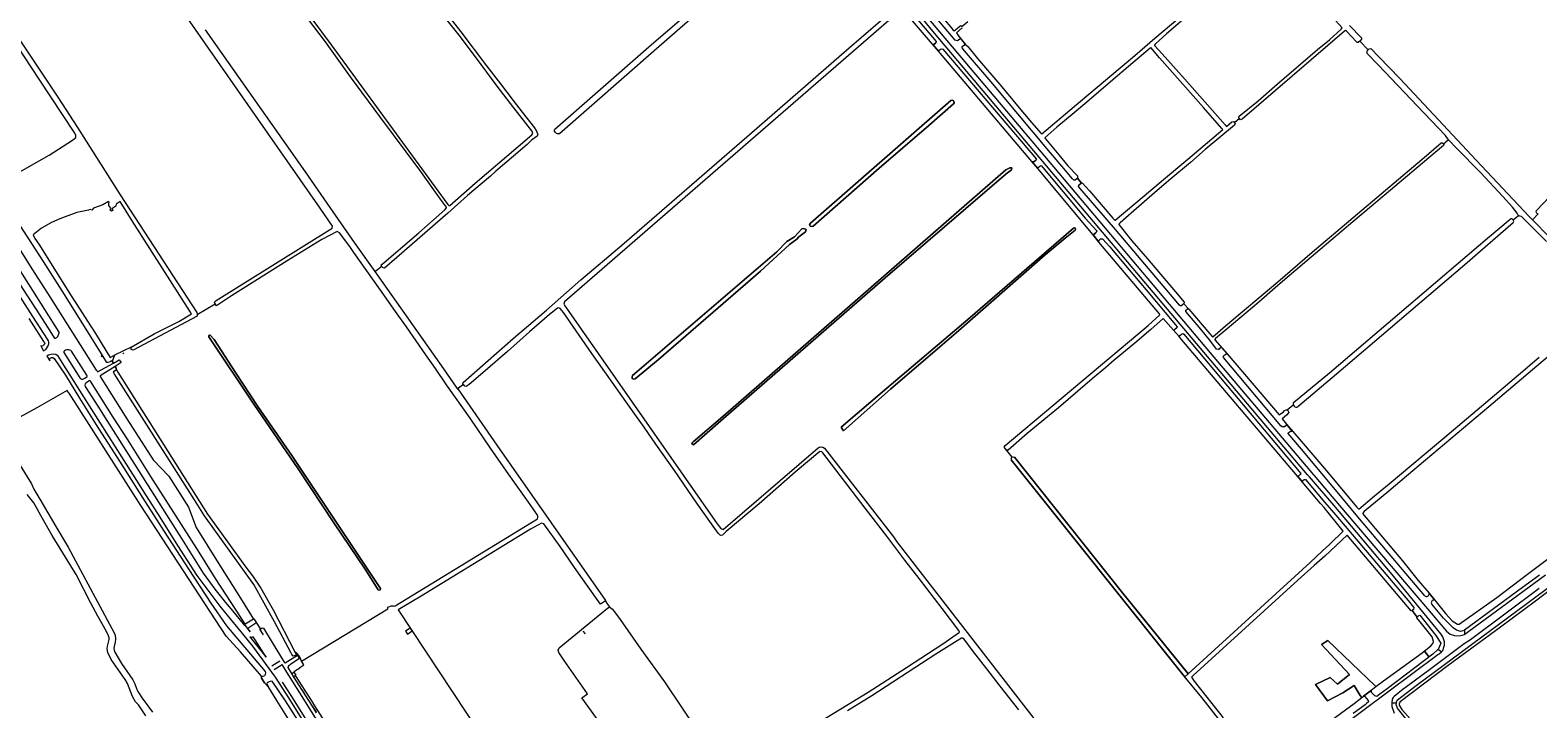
# Model space of a CAD drawing. Header units: metres. Extents: x 209813 to 223847, y 571801 to 587119.
# Tile 114 of 256: x 212145 to 213141, y 577845 to 578294. Entities that reach past the tile are written whole.
import ezdxf
from ezdxf.enums import TextEntityAlignment as Align

# ---------------------------------------------------------------- set-up
doc = ezdxf.new("R2010")
doc.units = ezdxf.units.M
for name, color, linetype, lineweight in [('B-RO-GK-BESCHOEIING-G', 8, 'GK-BESCHOEIING', 0), ('B-RO-GR-BEPLANTING_CULTUUR_BOSPLANTSOEN-GV', 8, 'Continuous', 0), ('B-RO-GR-BOUWLAND-GV', 8, 'Continuous', 0), ('B-RO-GR-GRAS-GV', 8, 'Continuous', 0), ('B-RO-KL-BRANDSTOF_LOCATIEPAAL-S', 8, 'Continuous', 0), ('B-RO-KW-KUNSTWERK_DEK-GV', 8, 'Continuous', 0), ('B-RO-KW-KUNSTWERK_STUW-G', 8, 'Continuous', 0), ('B-RO-KW-KUNSTWERK_STUW-GV', 8, 'Continuous', 0), ('B-RO-OG-WATER_GREPPEL-GV', 8, 'Continuous', 0), ('B-RO-OG-WEG-GV', 8, 'Continuous', 0), ('B-RO-VH-VERHARDING_STRAATBAKSTEEN-GV', 8, 'Continuous', 0), ('B-RO-VH-VERHARDING_TEGEL-GV', 8, 'Continuous', 0), ('B-RO-VW-MARKERING-G', 8, 'Continuous', 0)]:
    doc.layers.add(name, color=color, linetype=linetype, lineweight=lineweight)
doc.styles.add('NLCS-ISO', font='txt')
doc.linetypes.add('GK-BESCHOEIING', pattern='A,30,-5,[1,NLCS.shx,S=1,R=0,X=0,Y=0],-5', length=40)

# ---------------------------------------------------------------- blocks, each defined once
blk = doc.blocks.new('SIE-WATER_VERKLIKKER_TRANSPORTLEIDING-SO')
at = {"color": 0, "linetype": 'ByBlock', "lineweight": 18}
blk.add_circle((0, 0), 1.5, dxfattribs=at)
at = {"color": 0, "linetype": 'ByBlock', "lineweight": 18, "style": 'NLCS-ISO'}
blk.add_text('vt', height=1.5, dxfattribs=at).set_placement((0, 0), align=Align.MIDDLE_CENTER)

msp = doc.modelspace()

# ---------------------------------------------------------------- linework, layer by layer
at = {"layer": 'B-RO-GK-BESCHOEIING-G', "flags": 128}
for points in [[(212741.94, 578284.158), (212743.221, 578285.194)], [(212760.725, 578282.75), (212762.186, 578283.9)], [(213023.191, 578286.414), (213022.602, 578285.835)], [(213023.88, 578287.09), (213023.191, 578286.414)], [(212745.213, 578280.277), (212746.371, 578281.113)], [(213027.998, 578280.023), (213028.722, 578280.71)], [(213028.722, 578280.71), (213029.447, 578281.398)], [(212807.837, 578206.689), (212808.984, 578207.635)], [(212810.885, 578202.902), (212811.962, 578203.839)], [(212835.132, 578194.638), (212836.171, 578195.433)], [(212836.171, 578195.433), (212836.793, 578195.91)], [(212838.772, 578192.251), (212837.648, 578191.268)], [(212839.154, 578192.586), (212838.772, 578192.251)], [(212847.839, 578158.906), (212848.511, 578159.429)], [(212848.511, 578159.429), (212849.208, 578159.97)], [(212851.082, 578154.942), (212851.772, 578155.565)], [(212851.772, 578155.565), (212851.968, 578155.742)], [(212377.202, 578137.878), (212377.433, 578137.587)], [(212377.433, 578137.587), (212378.3, 578136.732)], [(212901.555, 578096.346), (212900.894, 578095.789)], [(212902.32, 578096.991), (212901.555, 578096.346)], [(212206.36, 578080.583), (212206.843, 578079.913)], [(212929.904, 578082.72), (212930.759, 578083.447)], [(212930.759, 578083.447), (212930.981, 578083.636), (212931.203, 578083.861)], [(212934.195, 578079.342), (212933.438, 578078.796)], [(212934.636, 578079.659), (212934.195, 578079.342)], [(212972.992, 578031.591), (212973.708, 578031.92), (212974.066, 578032.203)], [(212974.066, 578032.203), (212974.582, 578032.611)], [(212976.205, 578027.939), (212977.128, 578028.548)], [(212977.128, 578028.548), (212977.504, 578028.796)], [(212982.652, 577999.216), (212983.9, 578000.243)], [(212985.369, 577996.093), (212986.526, 577996.979)], [(213058.795, 577911.135), (213057.785, 577910.386)], [(213061.069, 577906.068), (213062.231, 577907.167)], [(213033.214, 577853.981), (213030.985, 577856.362)], [(213026.48, 577853.568), (213028.788, 577850.925)]]:
    msp.add_lwpolyline(points, dxfattribs=at)
at = {"layer": 'B-RO-GR-BEPLANTING_CULTUUR_BOSPLANTSOEN-GV', "flags": 128}
msp.add_lwpolyline([(213141.575, 577925.016), (213096.361, 577891.062), (213092.181, 577888.477), (213069.246, 577871.18), (213054.056, 577859.895), (213051.836, 577858.372), (213045.94, 577853.656), (213045.114, 577853.051), (213044.626, 577851.834), (213044.289, 577849.374), (213047.339, 577849.168), (213047.388, 577850.036), (213047.935, 577851.11), (213050.941, 577853.519), (213060.513, 577860.826), (213170.087, 577942.15)], dxfattribs=at)
msp.add_lwpolyline([(213024.441, 577852.995), (213030.924, 577857.868), (213031.558, 577858.462), (213033.875, 577860.255), (213033.421, 577860.643), (213002.068, 577890.541), (212997.967, 577888.027), (213016.488, 577868.051), (213008.418, 577861.833), (213003.523, 577866.199), (212993.866, 577861.437), (213001.935, 577850.721), (213011.99, 577856.012), (213019.398, 577860.775), (213023.367, 577854.293)], close=True, dxfattribs=at)
at = {"layer": 'B-RO-GR-BOUWLAND-GV', "flags": 128}
for points in [[(212760.648, 578295.232), (212756.874, 578291.778), (212757.931, 578290.157), (212762.808, 578284.232), (212764.346, 578282.904), (212770.693, 578274.862), (212786.868, 578256.108), (212797.118, 578243.561), (212806.49, 578232.618), (212812.826, 578225.5), (212813.214, 578225.122), (212834.468, 578243.115), (212874.723, 578276.925), (212887.782, 578288.308), (212955.253, 578345.075)], [(212797.949, 577844.849), (212785.816, 577860.476), (212776.868, 577871.828), (212767.491, 577883.966), (212761.913, 577891.398), (212760.91, 577892.068), (212760.082, 577892.121), (212757.352, 577890.486), (212743.196, 577881.568), (212701.032, 577854.1), (212684.835, 577844.176)]]:
    msp.add_lwpolyline(points, dxfattribs=at)
msp.add_lwpolyline([(213177.97, 577944.651), (213154.846, 577928.393), (213139.19, 577916.558), (213116.131, 577899.302), (213081.511, 577874.022), (213049.811, 577850.117), (213049.201, 577849.19), (213049.245, 577847.788), (213050.943, 577845.092), (213058.329, 577836.673), (213067.078, 577825.602), (213072.895, 577819.531), (213072.85, 577819.139), (213076.303, 577814.74), (213077.027, 577814.85), (213082.442, 577808.063), (213095.777, 577792.059), (213096.367, 577791.979), (213100.041, 577794.745), (213225.308, 577899.565), (213225.382, 577899.766), (213182.36, 577947.571)], close=True, dxfattribs=at)
at = {"layer": 'B-RO-GR-GRAS-GV', "flags": 128}
for points in [[(212267.288, 578112.871), (212267.028, 578114.104), (212268.086, 578115.083), (212344.652, 578162.891), (212344.842, 578164.14), (212336.727, 578176.099), (212193.496, 578381.64), (212193.283, 578381.826), (212193.116, 578381.852), (212129.161, 578339.98), (212115.152, 578330.415), (212111.665, 578327.591), (212111.934, 578326.903), (212112.451, 578325.929), (212163.476, 578249.428), (212176.558, 578229.423), (212204.626, 578184.923), (212255.244, 578107.182), (212255.561, 578105.959)], [(212836.793, 578195.91), (212839.469, 578192.674), (212839.961, 578192.811), (212844.597, 578187.598), (212860.185, 578169.395), (212861.322, 578168.259), (212861.679, 578168.208), (212880.895, 578184.163), (212893.506, 578194.988), (212909.558, 578208.352), (212932.697, 578227.965), (212932.127, 578228.737), (212919.971, 578242.486), (212890.994, 578275.415), (212885.159, 578282.101), (212884.678, 578281.848), (212870.447, 578269.682), (212860.127, 578260.93), (212849.102, 578251.419), (212841.602, 578245.044), (212834.614, 578239.01), (212823.226, 578229.544), (212815.206, 578222.536), (212815.601, 578221.929), (212824.362, 578211.282), (212830.473, 578204.084), (212836.711, 578197.338), (212836.853, 578196.731)], [(212660.243, 578164.193), (212659.802, 578165.174), (212660.504, 578166.142), (212753.217, 578247.283), (212754.476, 578247.332), (212755.204, 578246.758), (212755.269, 578245.645), (212754.936, 578244.934), (212738.596, 578230.691), (212705.756, 578202.554), (212662.281, 578164.284), (212661.191, 578163.944)], [(212789.353, 578201.357), (212792.152, 578202.735), (212793.337, 578202.77), (212793.099, 578201.453), (212789.638, 578198.833), (212709.828, 578130.043), (212601.315, 578035.719), (212583.257, 578019.81), (212581.835, 578020.637), (212582.894, 578021.828), (212602.578, 578038.58)], [(212657.722, 578161.968), (212657.212, 578160.422), (212652.866, 578157.178), (212651.543, 578155.59), (212646.714, 578152.018), (212627.568, 578134.59), (212560.017, 578076.234), (212544.749, 578063.306), (212543.658, 578063.241), (212542.766, 578063.647), (212542.633, 578064.663), (212543.043, 578065.577), (212545.909, 578068.117), (212638.24, 578147.204), (212644.928, 578154.135), (212649.823, 578157.244), (212654.718, 578162.385), (212656.021, 578162.764)], [(212263.192, 578091.148), (212263.202, 578091.608), (212263.244, 578091.905), (212263.625, 578092.138), (212264.133, 578092.201), (212266.77, 578089.309), (212280.809, 578067.463), (212295.626, 578045.158), (212317.956, 578012.747), (212376.434, 577924.937), (212376.452, 577924.523), (212376.407, 577924.269), (212376.313, 577924.028), (212376.173, 577923.81), (212375.108, 577924.059), (212366.471, 577937.652), (212345.717, 577968.294), (212322.216, 578004.068), (212292.918, 578046.659)]]:
    msp.add_lwpolyline(points, close=True, dxfattribs=at)
for points in [[(212491.605, 578228.317), (212555.555, 578284.059), (212632.196, 578350.138)], [(212632.196, 578350.138), (212633.161, 578350.618), (212634.468, 578350.717), (212635.129, 578350.188), (212635.526, 578349.46), (212635.606, 578348.443), (212558.863, 578281.364), (212494.79, 578225.254)], [(212723.688, 578330.451), (212727.999, 578324.939), (212753.173, 578295.594), (212754.582, 578293.691), (212755.377, 578293.198), (212757.491, 578295.029), (212759.411, 578296.438), (212759.963, 578296.607), (212760.45, 578296.149), (212764.256, 578299.449)], [(212943.662, 578235.242), (212943.025, 578235.907), (212943.493, 578236.835), (212956.137, 578247.002), (212968.67, 578257.944), (212995.252, 578280.958), (213003.088, 578287.281), (213010.932, 578294.253), (213011.554, 578295.187), (213009.874, 578297.251), (212988.984, 578319.667), (212982.842, 578326.047), (212982.799, 578327.461), (212984.147, 578328.549), (212985.505, 578328.782)], [(212319.106, 578317.573), (212344.038, 578283.856), (212376.114, 578239.825), (212420.966, 578178.564), (212421.602, 578177.815), (212422.327, 578177.811), (212439.137, 578192.503), (212467.349, 578216.843), (212476.392, 578224.558), (212477.083, 578225.51), (212476.393, 578227.044), (212464.617, 578242.234), (212453.625, 578256.588), (212443.079, 578270.864), (212429.307, 578289.205), (212412.702, 578310.159)], [(212260.772, 578293.914), (212326.879, 578200.062), (212345.106, 578173.764), (212359.22, 578153.457), (212372.803, 578134.291), (212377.33, 578137.688), (212377.202, 578137.878), (212377.041, 578138.602), (212378.962, 578140.291), (212401.775, 578159.812), (212418.991, 578174.952), (212420.146, 578176.197), (212420.2, 578176.751), (212416.162, 578182), (212402.54, 578201.239), (212376.031, 578236.686), (212356.713, 578262.893), (212340.263, 578285.879), (212320.529, 578311.627)], [(212420.025, 578304.74), (212429.563, 578292.602), (212446.641, 578270.142), (212455.848, 578258.191), (212464.206, 578247.131), (212469.999, 578239.398), (212478.162, 578229.05), (212479.84, 578226.39), (212480.532, 578224.603), (212479.886, 578223.568), (212476.231, 578220.975), (212473.314, 578218.107), (212464.353, 578210.322), (212452.714, 578200.588), (212449.2, 578197.135), (212434.062, 578184.431), (212421.059, 578172.822), (212417.718, 578169.82), (212415.972, 578168.46), (212387.217, 578143.606), (212379.177, 578136.571), (212378.3, 578136.732), (212377.433, 578137.587)], [(212431.312, 578059.59), (212430.88, 578060.127), (212431.07, 578060.995), (212464.135, 578090.12), (212486.053, 578108.795), (212508.864, 578128.769), (212535.816, 578151.748), (212625.059, 578228.875), (212685.985, 578281.955), (212716.113, 578307.98)], [(212744.992, 578279.683), (212721.309, 578307.409), (212713.836, 578301.397), (212497.935, 578114.275), (212497.52, 578112.715), (212497.925, 578112.275), (212598.821, 577967.545), (212601.319, 577964.564), (212602.829, 577963.87), (212665.457, 578017.869), (212666.848, 578018.503), (212668.592, 578018.327), (212669.684, 578017.657), (212715.289, 577959.065), (212717.545, 577955.85), (212879.524, 577746.776)], [(213081.74, 578221.207), (213079.793, 578223.968), (213065.716, 578238.879), (213035.255, 578270.828), (213028.077, 578278.195), (213027.998, 578280.023), (213028.722, 578280.71), (213023.191, 578286.414), (213022.132, 578285.373), (213021.523, 578285.433), (213020.905, 578285.888), (213014.331, 578293.048), (213013.814, 578293.359), (213013.131, 578292.988), (212945.525, 578234.884), (212944.506, 578234.36), (212943.662, 578235.242), (212940.479, 578232.451), (212940.86, 578232.036), (212940.518, 578230.982), (212921.106, 578214.755), (212911.432, 578206.191), (212897.002, 578194.293), (212887.703, 578186.114), (212872.132, 578172.692), (212864.972, 578166.464), (212864.146, 578165.571), (212864.157, 578165.308), (212872.66, 578154.593), (212882.997, 578142.637), (212901.57, 578120.859), (212907.27, 578113.929), (212907.017, 578112.958), (212910.343, 578109.49), (212924.156, 578093.198), (212925.651, 578091.358), (212926.173, 578091.043), (212934.431, 578098.482), (212969.102, 578127.46), (212991.743, 578146.986), (213067.283, 578210.957), (213076.996, 578219.185), (213077.681, 578219.231), (213078.369, 578218.426)], [(212907.759, 578301.613), (212895.531, 578291.266), (212888.046, 578284.317), (212887.615, 578283.812), (212887.69, 578283.417), (212892.695, 578277.977), (212907.327, 578261.454), (212925.904, 578240.568), (212934.246, 578231.127), (212934.843, 578230.231), (212935.238, 578230.06), (212938.774, 578233.158), (212939.713, 578233.283), (212940.479, 578232.451)], [(213016.278, 578296.73), (213024.205, 578288.514), (213024.417, 578287.618), (213023.191, 578286.414)], [(212124.948, 578192.62), (212157.694, 578211.157), (212173.246, 578221.049), (212175.258, 578222.86), (212175.461, 578224.184), (212174.351, 578226.191), (212151.125, 578261.367), (212136.793, 578283.154)], [(212793.568, 578011.723), (212788.43, 578018.168), (212789.038, 578019.427), (212883.527, 578098.586), (212891.179, 578105.677), (212891.001, 578106.391), (212850.901, 578153.73), (212847.092, 578158.495), (212810.534, 578202.362), (212806.546, 578206.917), (212744.992, 578279.683)], [(213028.722, 578280.71), (213029.447, 578281.398), (213030.511, 578281.578), (213035.712, 578276.027), (213049.677, 578261.735), (213075.096, 578234.315), (213100.1, 578207.89), (213135.027, 578170.592), (213137.185, 578168.378), (213140.92, 578172.365), (213140.313, 578172.579), (213139.812, 578173.085), (213139.642, 578173.846), (213139.775, 578174.22), (213139.934, 578174.48), (213161.907, 578197.712)], [(213128.047, 578171.311), (213127.443, 578171.761), (213127.094, 578172.748), (213123.952, 578176.844), (213117.645, 578183.889), (213102.847, 578199.674), (213087.137, 578215.753), (213081.87, 578221.022), (213081.74, 578221.207), (213078.369, 578218.426), (213078.704, 578218.035), (213078.407, 578217.412), (213073.018, 578212.798), (213030.892, 578177.314), (213018.549, 578167.03), (212996.759, 578148.532), (212978.187, 578132.83), (212969.132, 578125.008), (212956.456, 578114.122), (212935.615, 578096.421), (212927.952, 578089.918), (212927.367, 578089.275), (212927.48, 578089.076), (212935.496, 578079.983), (212970, 578039.507), (212972.765, 578041.569), (212973.546, 578042.525), (212974.591, 578042.976), (212975.155, 578042.927), (212979.264, 578046.201)], [(212211.901, 578084.31), (212227.039, 578093.062), (212243.412, 578101.205), (212251.711, 578106.263), (212250.56, 578108.088), (212212.467, 578167.792), (212204.556, 578180.413), (212203.894, 578180.016), (212203.365, 578179.619), (212201.932, 578178.7), (212201.758, 578177.915), (212201.758, 578177.386), (212199.113, 578175.629), (212199.832, 578174.528), (212198.943, 578173.999), (212198.054, 578174.846), (212198.541, 578176.01), (212197.208, 578177.746), (212197.165, 578178.995), (212197.275, 578180.069), (212197.01, 578180.484), (212193.146, 578178.282), (212187.087, 578175.992), (212185.995, 578174.72), (212184.855, 578175.161), (212183.839, 578174.844), (212175.986, 578173.193), (212164.704, 578168.959), (212159.222, 578166.546), (212152.702, 578162.863), (212147.093, 578158.521), (212148.237, 578155.948), (212150.883, 578152.323), (212160.17, 578137.612), (212171.918, 578118.88), (212177.924, 578109.355), (212183.136, 578101.55), (212188.269, 578093.295), (212195.095, 578082.156), (212197.968, 578077.536), (212200.842, 578079.092)], [(212979.509, 578047.847), (213003.124, 578067.294), (213107.557, 578156.287), (213122.533, 578168.795)], [(213124.372, 578166.34), (213092.468, 578138.565), (213007.764, 578066.513), (212982.283, 578044.94)], [(213124.506, 578168.357), (213128.047, 578171.311)], [(213146.41, 578154.093), (213129.905, 578170.512), (213128.855, 578170.709), (213128.047, 578171.311)], [(213137.185, 578168.378), (213148.517, 578156.862), (213152.165, 578153.46), (213192.405, 578109.843), (213212.593, 578088.469), (213242.002, 578057.638), (213278.444, 578019.046), (213286.909, 578010.356), (213287.603, 578010.268), (213289.576, 578010.785), (213297.852, 578013.939), (213310.133, 578018.404), (213323.174, 578023.463), (213336.092, 578028.703), (213348.48, 578033.22), (213346.356, 578038.404)], [(212255.561, 578105.959), (212255.487, 578104.676), (212213.329, 578082.405), (212211.964, 578082.659), (212211.901, 578084.31), (212200.842, 578079.092), (212199.415, 578074.754), (212199.854, 578074.465), (212200.234, 578073.759), (212203.919, 578075.951), (212205.335, 578074.26), (212201.374, 578071.641), (212201.816, 578070.821), (212202.176, 578069.29), (212203.03, 578067.892), (212262.272, 577974.118), (212287.672, 577939.014), (212292.02, 577933.287), (212297.462, 577925.223), (212305.598, 577910.935), (212320.031, 577883.202), (212321.152, 577882.132), (212322.382, 577880.743), (212323.573, 577878.918), (212324.391, 577876.978), (212381.392, 577911.49), (212381.476, 577912.598), (212383.588, 577913.478), (212384.834, 577913.508), (212385.424, 577913.331), (212386.321, 577913.546), (212480.196, 577970.929), (212480.434, 577971.818), (212480.527, 577972.594), (212480.295, 577973.334), (212475.47, 577980.368), (212461.341, 578000.159), (212449.223, 578017.515), (212435.677, 578037.518), (212420.225, 578059.478), (212412.87, 578070.221), (212406.573, 578079.163), (212393.714, 578097.684), (212386.411, 578107.791), (212376.145, 578122.555), (212358.985, 578146.788), (212356.207, 578150.836), (212349.421, 578159.726), (212348.038, 578160.642), (212337.752, 578155.361), (212314.853, 578141.272), (212278.221, 578118.134), (212268.194, 578111.66), (212267.288, 578112.871)], [(212680.828, 578031.457), (212710.774, 578057.227), (212764.385, 578102.537), (212834.152, 578162.967), (212834.842, 578163), (212835.405, 578162.699)], [(212835.324, 578161.465), (212828.742, 578156.305), (212815.471, 578145.277), (212756.712, 578093.673), (212745.93, 578084.578), (212713.32, 578056.598), (212682.319, 578029.122), (212680.828, 578031.457)], [(212372.803, 578134.291), (212397.746, 578099.051), (212418.043, 578069.962), (212426.87, 578057.144), (212427.375, 578056.877)], [(212666.486, 577836.943), (212698.454, 577856.497), (212723.915, 577872.785), (212747.963, 577888.447), (212758.863, 577896.104), (212758.463, 577897.244), (212747.508, 577911.742), (212732.295, 577931.527), (212722.809, 577943.548), (212710.908, 577959.522), (212696.591, 577977.908), (212668.543, 578014.58), (212667.962, 578015.232), (212666.641, 578015.302), (212650.385, 578001.799), (212626.533, 577980.806), (212604.755, 577962.487), (212602.259, 577960.205), (212600.995, 577959.897), (212599.577, 577961.408), (212595.104, 577967.546), (212585.445, 577981.372), (212570.677, 578002.875), (212558.419, 578020.293), (212550.604, 578031.538), (212542.211, 578043.114), (212525.697, 578066.484), (212516.083, 578080.141), (212497.397, 578107.188), (212495.2, 578109.812), (212494.372, 578110.235), (212493.35, 578110.111), (212488.232, 578105.844), (212474.974, 578094.455), (212460.326, 578081.343), (212445.703, 578068.747), (212435.178, 578059.599), (212433.188, 578058.312), (212432.184, 578058.506), (212431.312, 578059.59), (212427.375, 578056.877), (212427.528, 578056.796), (212453.305, 578019.576), (212525.215, 577916.908), (212525.045, 577916.791)], [(212909.108, 577869.407), (212909.846, 577868.494), (212980.291, 577932.92), (212990.487, 577942.195), (212998.307, 577949.543), (213003.488, 577954.186), (213012.177, 577962.866), (212999.653, 577978.406), (212997.229, 577981.087), (212988.928, 577990.875), (212982.088, 577999.034), (212904.267, 578090.661), (212903.895, 578091.317), (212900.233, 578095.622), (212893.328, 578103.176), (212885.139, 578096.04), (212874.591, 578087.02), (212861.038, 578075.752), (212855.426, 578070.847), (212846.49, 578063.407), (212837.078, 578055.22), (212824.153, 578044.296), (212803.609, 578027.379), (212791.058, 578016.268), (212789.899, 578016.348)], [(213176.085, 578102.059), (213140.142, 578071.806), (213108.418, 578044.928), (213053.992, 577999.09), (213042.46, 577989.275), (213026.174, 577975.675), (213024.961, 577974.529), (213051.454, 577943.144), (213061.687, 577930.298), (213068.963, 577921.774), (213072.621, 577917.19), (213079.719, 577908.408), (213084.137, 577903.487), (213087.743, 577901.492), (213088.723, 577901.43), (213113.617, 577919.077), (213133.961, 577934.426), (213159.656, 577953.716)], [(212975.155, 578042.927), (212975.542, 578042.894), (212976.336, 578041.253), (212974.88, 578039.453), (212971.934, 578036.908), (212974.85, 578033.392), (212984.386, 578022.272), (213001.118, 578002.619), (213021.325, 577978.71), (213022.537, 577977.298), (213032.97, 577986.041), (213042.598, 577994.03), (213079.407, 578024.97), (213112.13, 578052.606), (213128.034, 578066.122), (213141.708, 578077.612)], [(212317.985, 577835.023), (212307.999, 577850.873), (212302.709, 577859.455), (212299.958, 577862.614), (212297.866, 577865.826), (212297.868, 577867.047), (212284.096, 577883.007), (212274.618, 577893.538), (212218.374, 577979.665), (212171.054, 578053.979), (212170.208, 578054.594), (212169.556, 578055.732), (212149.708, 578044.209), (212133.905, 578035.576)], [(212138.606, 578006.126), (212146.002, 577993.976), (212147.612, 577990.641), (212151.685, 577983.999), (212162.132, 577965.91), (212170.301, 577952.178), (212188.101, 577918.921), (212200.734, 577895.639), (212201.282, 577894.189), (212201.461, 577891.774), (212201.309, 577889.594), (212200.624, 577886.736), (212200.526, 577885.435), (212200.73, 577884.16), (212201.171, 577882.922), (212205.545, 577875.495), (212213.042, 577864.653), (212214.275, 577861.96), (212215.593, 577858.174), (212216.237, 577856.945), (212219.115, 577852.52), (212225.969, 577843.205)], [(212953.604, 577808.438), (212918.838, 577852.99), (212907.235, 577867.003), (212793.03, 578009.969)], [(212795.096, 578011.637), (212866.434, 577922.159), (212909.108, 577869.407)], [(212221.675, 577840.775), (212216.64, 577848.036), (212214.794, 577850.158), (212212.729, 577853.639), (212209.478, 577862.199), (212208.02, 577864.738), (212198.736, 577878.061), (212196.558, 577882.673), (212196.087, 577885.026), (212196.339, 577886.868), (212197.278, 577891.283), (212197.331, 577892.257), (212196.834, 577893.722), (212195.543, 577896.651), (212189.928, 577906.605), (212185.259, 577915.18), (212175.597, 577934.229), (212159.841, 577959.849), (212153.317, 577971.088), (212147.557, 577981.602), (212143.331, 577987.112)], [(212534.324, 577818.431), (212509.44, 577852.827), (212513.16, 577855.276), (212508.513, 577861.889), (212497.766, 577877.368), (212494.241, 577882.683), (212493.891, 577884.121), (212494.586, 577885.769), (212514.059, 577901.908), (212526.491, 577912.05), (212527.431, 577912.579), (212527.885, 577912.564), (212528.091, 577912.42), (212525.045, 577916.791), (212521.744, 577914.523), (212512.575, 577927.634), (212504.649, 577938.803), (212495.172, 577952.586), (212484.391, 577967.572), (212482.835, 577968.023), (212475.543, 577964.071), (212403.446, 577919.918), (212388.311, 577910.934), (212478.018, 577775.049)], [(213004.774, 577838.126), (213019.427, 577849.069), (213024.441, 577852.995), (213023.367, 577854.293), (213019.398, 577860.775), (213011.99, 577856.012), (213001.935, 577850.721), (212993.866, 577861.437), (213003.523, 577866.199), (213008.418, 577861.833), (213016.488, 577868.051), (212997.967, 577888.027), (213002.068, 577890.541), (213033.421, 577860.643), (213033.875, 577860.255), (213038.785, 577864.055), (213064.394, 577882.411), (213070.003, 577887.065), (213071.556, 577888.765), (213071.951, 577889.83), (213070.939, 577892.923), (213064.032, 577901.83), (213060.836, 577905.575), (213061.069, 577906.068), (213057.785, 577910.386), (213057.102, 577910.205), (213014.859, 577960.069), (213000, 577946.327), (212993.152, 577940.16), (212982.373, 577930.415), (212913.205, 577867.53), (212912.089, 577866.412), (212913.877, 577863.791), (212932.878, 577839.484)], [(212528.091, 577912.42), (212529.785, 577911.239), (212534.776, 577904.557), (212548.537, 577884.852), (212564.012, 577863.365), (212587.462, 577828.517), (212606.985, 577800.152)]]:
    msp.add_lwpolyline(points, dxfattribs=at)
at = {"layer": 'B-RO-GR-GRAS-GV'}
for points in [[(212494.79, 578225.254, -0.6430661), (212491.605, 578228.317)], [(212793.568, 578011.723, -0.3062702), (212795.096, 578011.637)]]:
    msp.add_lwpolyline(points, format="xyb", dxfattribs=at)
for centre, radius, start, end in [((213123.266, 578167.426), 1.55, 315.513588, 121.284548), ((212981.265, 578046.744), 2.073, 147.871493, 297.938053)]:
    msp.add_arc(centre, radius, start, end, dxfattribs=at)
at = {"layer": 'B-RO-KW-KUNSTWERK_DEK-GV', "flags": 128}
msp.add_lwpolyline([(212395.452, 577898.242), (212393.066, 577896.802), (212394.349, 577894.858), (212397.542, 577896.95), (212396.337, 577898.775)], close=True, dxfattribs=at)
at = {"layer": 'B-RO-KW-KUNSTWERK_STUW-G', "flags": 128}
msp.add_lwpolyline([(212510.212, 577896.772), (212511.688, 577894.908)], dxfattribs=at)
at = {"layer": 'B-RO-KW-KUNSTWERK_STUW-GV', "flags": 128}
msp.add_lwpolyline([(213068.929, 577879.799), (213066.507, 577883.054), (213065.996, 577883.74), (213065.679, 577883.477), (213068.671, 577879.603)], close=True, dxfattribs=at)
at = {"layer": 'B-RO-OG-WATER_GREPPEL-GV', "flags": 128}
for points in [[(212662.281, 578164.284), (212705.756, 578202.554), (212738.596, 578230.691), (212754.936, 578244.934), (212755.269, 578245.645), (212755.204, 578246.758), (212754.476, 578247.332), (212753.217, 578247.283), (212660.504, 578166.142), (212659.802, 578165.174), (212660.243, 578164.193), (212661.191, 578163.944)], [(212601.315, 578035.719), (212709.828, 578130.043), (212789.638, 578198.833), (212793.099, 578201.453), (212793.337, 578202.77), (212792.152, 578202.735), (212789.353, 578201.357), (212602.578, 578038.58), (212582.894, 578021.828), (212581.835, 578020.637), (212583.257, 578019.81)], [(212544.749, 578063.306), (212560.017, 578076.234), (212627.568, 578134.59), (212646.714, 578152.018), (212651.543, 578155.59), (212652.866, 578157.178), (212657.212, 578160.422), (212657.722, 578161.968), (212656.021, 578162.764), (212654.718, 578162.385), (212649.823, 578157.244), (212644.928, 578154.135), (212638.24, 578147.204), (212545.909, 578068.117), (212543.043, 578065.577), (212542.633, 578064.663), (212542.766, 578063.647), (212543.658, 578063.241)], [(212376.248, 577923.915), (212376.366, 577924.146), (212376.436, 577924.395), (212376.455, 577924.653), (212376.434, 577924.937), (212317.956, 578012.747), (212295.626, 578045.158), (212280.809, 578067.463), (212266.77, 578089.309), (212264.133, 578092.201), (212263.625, 578092.138), (212263.244, 578091.905), (212263.202, 578091.608), (212263.192, 578091.148), (212292.918, 578046.659), (212322.216, 578004.068), (212345.717, 577968.294), (212366.471, 577937.652), (212375.108, 577924.059)]]:
    msp.add_lwpolyline(points, close=True, dxfattribs=at)
for points in [[(212835.405, 578162.699), (212834.842, 578163), (212834.152, 578162.967), (212764.385, 578102.537), (212710.774, 578057.227), (212680.828, 578031.457), (212682.319, 578029.122), (212713.32, 578056.598)], [(212713.32, 578056.598), (212745.93, 578084.578), (212756.712, 578093.673), (212815.471, 578145.277), (212828.742, 578156.305), (212835.324, 578161.465)], [(212793.03, 578009.969), (212907.235, 577867.003), (212907.574, 577866.593), (212909.846, 577868.494)], [(212909.846, 577868.494), (212866.434, 577922.159), (212795.096, 578011.637)]]:
    msp.add_lwpolyline(points, dxfattribs=at)
at = {"layer": 'B-RO-OG-WATER_GREPPEL-GV'}
for points in [[(212835.324, 578161.465, 0.363676), (212835.405, 578162.699)], [(212793.568, 578011.723, 0.3855091), (212793.03, 578009.969)]]:
    msp.add_lwpolyline(points, format="xyb", dxfattribs=at)
at = {"layer": 'B-RO-OG-WEG-GV', "flags": 128}
for points in [[(213077.199, 577883.216), (213077.908, 577884.053), (213078.742, 577886.133), (213079.07, 577887.444), (213079.205, 577888.962), (213079.2, 577889.824), (213077.984, 577893.09), (213076.778, 577894.966), (213044.571, 577934.284), (213005.996, 577979.926), (212989.972, 577998.641), (212988.671, 578000), (212907.014, 578096.516), (212743.453, 578290.367), (212666.586, 578383.616)], [(212671.587, 578371.393), (212743.472, 578286.22), (212743.221, 578285.194), (212741.94, 578284.158), (212741.167, 578284.164), (212744.992, 578279.683), (212745.213, 578280.277), (212746.371, 578281.113), (212747.256, 578281.243), (212747.81, 578281.052), (212809.612, 578208.551), (212808.984, 578207.635), (212807.837, 578206.689), (212806.546, 578206.917), (212810.534, 578202.362), (212810.885, 578202.902), (212811.962, 578203.839), (212812.679, 578204.155), (212841.921, 578169.505), (212849.469, 578161.032), (212849.208, 578159.97), (212847.839, 578158.906), (212847.092, 578158.495), (212850.901, 578153.73), (212851.082, 578154.942), (212851.968, 578155.742), (212853.248, 578155.89), (212858.08, 578150.46), (212870.871, 578135.449), (212882.09, 578122.227), (212901.467, 578099.064), (212902.498, 578097.763), (212902.32, 578096.991), (212900.894, 578095.789), (212900.233, 578095.622), (212903.895, 578091.317), (212904.287, 578091.972), (212905.475, 578092.918), (212906.37, 578093.412), (212907.033, 578092.927), (212984.354, 578000.9), (212983.9, 578000.243), (212982.652, 577999.216), (212982.088, 577999.034), (212985.11, 577995.498), (212985.369, 577996.093), (212986.526, 577996.979), (212987.277, 577996.978), (213000, 577981.83), (213007.258, 577973.38), (213056.186, 577915.614), (213057.525, 577913.87), (213058.922, 577912.316), (213058.697, 577911.022), (213057.785, 577910.386), (213061.069, 577906.068), (213062.231, 577907.167), (213062.786, 577907.41), (213073.308, 577893.92), (213076.601, 577888.881), (213075.123, 577885.154), (213074.658, 577884.723)], [(212757.624, 578286.534), (212755.941, 578287.039), (212725.664, 578323.086)], [(212734.901, 578305.223), (212820.883, 578203.418), (212924.354, 578080.639), (212992.562, 578000), (212992.95, 577999.661), (213000, 577991.119), (213005.934, 577984.19), (213009.768, 577979.658), (213080.331, 577896.71), (213082.83, 577894.761), (213085.699, 577893.973), (213088.853, 577893.582), (213090.779, 577894.073), (213092.33, 577894.641)], [(213066.03, 577920.098), (213037.753, 577953.536), (213023.083, 577970.951), (213006.021, 577991.442), (212984.651, 578016.975), (212975.943, 578027.214), (212976.205, 578027.939), (212977.504, 578028.796), (212978.548, 578028.941), (212974.85, 578033.392), (212974.582, 578032.611), (212973.708, 578031.92), (212972.992, 578031.591), (212971.916, 578031.781), (212971.151, 578032.344), (212933.251, 578077.553), (212933.067, 578077.867), (212933.105, 578078.218), (212933.324, 578078.715), (212934.636, 578079.659), (212935.496, 578079.983), (212931.362, 578084.594), (212931.203, 578083.861), (212930.981, 578083.636), (212929.904, 578082.72), (212928.664, 578082.886), (212924.779, 578087.965), (212918.199, 578096.144), (212908.358, 578107.807), (212908.293, 578108.727), (212909.499, 578109.718), (212910.343, 578109.49), (212907.017, 578112.958), (212904.929, 578111.48), (212904.082, 578112.039), (212900.655, 578116.107), (212878.731, 578141.972), (212861.821, 578161.965), (212849.464, 578176.332), (212839.918, 578187.589), (212837.516, 578190.361), (212837.648, 578191.268), (212839.154, 578192.586), (212839.469, 578192.674), (212836.793, 578195.91), (212835.132, 578194.638), (212834.411, 578194.64), (212833.477, 578195.47), (212828.807, 578201.027), (212816.633, 578215.579), (212797.291, 578238.461), (212779.539, 578259.667), (212762.071, 578279.921), (212760.577, 578282.051), (212760.725, 578282.75), (212762.186, 578283.9), (212762.808, 578284.232), (212759.635, 578288.224), (212759.033, 578287.608), (212757.624, 578286.534)], [(212144.384, 578103.298), (212154.107, 578088.096), (212154.675, 578087.152), (212154.791, 578086.497), (212154.325, 578085.733), (212153.585, 578085.236), (212152.739, 578084.985), (212152.148, 578085.228), (212154.09, 578081.964), (212155.506, 578082.786), (212157.107, 578085.281), (212157.492, 578086.453), (212157.55, 578086.901), (212157.572, 578087.549), (212157.247, 578088.448), (212156.638, 578089.527), (212147.018, 578104.656), (212136.909, 578120.465)], [(212326.642, 577835.702), (212316.007, 577852.645), (212307.146, 577866.328), (212292.321, 577886.759), (212285.634, 577894.956), (212276.494, 577906.237), (212270.589, 577913.17), (212255.427, 577933.464), (212242.733, 577953.32), (212231.084, 577972.082), (212222.046, 577986.232), (212213.1, 578000.335), (212185.998, 578043.228), (212166.4, 578074.096), (212163.924, 578078.189), (212162.151, 578079.514), (212160.434, 578079.709), (212158.996, 578079.563), (212157.375, 578079.069), (212156.207, 578078.406), (212158.112, 578075.204), (212157.966, 578076.19), (212158.497, 578076.971), (212159.316, 578077.424), (212160.099, 578077.445), (212161.059, 578076.761), (212168.458, 578065.768), (212177.805, 578050.622), (212188.766, 578032.953), (212204.144, 578009.099), (212219.668, 577984.631), (212233.767, 577962.531), (212249.949, 577937.486), (212264.431, 577915.281), (212274.81, 577900.354), (212300.406, 577870.071), (212300.647, 577869.288), (212300.484, 577868.176), (212299.924, 577867.326), (212298.94, 577866.855), (212297.868, 577867.047), (212297.866, 577865.826), (212299.958, 577862.614), (212302.709, 577859.455), (212301.695, 577861.884), (212301.957, 577862.761), (212303.211, 577863.609), (212304.327, 577863.939), (212304.769, 577863.778), (212313.698, 577850.672), (212322.25, 577837.27)], [(212320.901, 577881.315), (212320.545, 577880.83), (212319.504, 577880.441), (212318.892, 577880.322), (212317.954, 577881.449), (212317.307, 577882.715), (212306.523, 577902.939), (212292.909, 577927.545), (212260.313, 577972.96), (212253.66, 577983.481), (212217.642, 578040.268), (212200.657, 578066.923), (212200.267, 578067.807), (212200.608, 578068.516), (212201.501, 578069.189), (212202.176, 578069.29), (212201.816, 578070.821), (212201.374, 578071.641), (212191.39, 578065.389), (212191.471, 578065.017), (212209.103, 578037.084), (212226.455, 578009.977), (212236.724, 577999.189), (212249.708, 577978.743), (212254.79, 577965.128), (212255.855, 577963.383), (212268.345, 577943.748), (212284.113, 577918.45), (212292.705, 577904.695), (212292.942, 577904.845), (212297.199, 577898.119), (212298.467, 577898.879), (212299.347, 577898.814), (212305.031, 577889.276), (212313.033, 577876.332), (212313.443, 577875.897), (212313.598, 577875.915), (212321.693, 577880.834)], [(213141.79, 577933.784), (213130.554, 577925.612), (213092.296, 577897.356), (213092.33, 577894.641), (213092.533, 577894.715), (213095.078, 577896.856), (213145.736, 577933.94)], [(213072.621, 577917.19), (213068.963, 577921.774)], [(213092.296, 577897.356), (213092.152, 577897.25), (213089.588, 577896.539), (213086.959, 577897.315), (213084.825, 577899.049), (213078.461, 577905.392), (213070.709, 577914.563)], [(212992.216, 577819.778), (213074.762, 577881.289), (213075.494, 577881.708), (213077.199, 577883.216), (213074.658, 577884.723), (213071.311, 577881.62), (213041.188, 577858.599), (213036.481, 577855.061), (213034.364, 577853.718), (213033.214, 577853.981), (213030.985, 577856.362), (213030.924, 577857.868), (213025.53, 577853.848), (213026.48, 577853.568), (213028.788, 577850.925), (213028.888, 577850.048), (213027.514, 577849.008), (213026.679, 577848.224), (213018.885, 577842.313)], [(213057.951, 577833.395), (213048.066, 577846.007), (213047.29, 577848.299), (213047.339, 577849.168), (213044.289, 577849.374), (213044.43, 577847.107), (213045.795, 577842.68)]]:
    msp.add_lwpolyline(points, dxfattribs=at)
for points in [[(212195.898, 578074.187), (212193.318, 578078.128), (212182.209, 578096.242), (212166.434, 578121.441), (212154.049, 578140.86), (212138.508, 578164.716), (212126.981, 578182.081), (212123.177, 578179.676), (212122.43, 578176.029), (212121.765, 578175.504), (212122.013, 578174.638), (212131.976, 578158.92), (212146.859, 578135.373), (212158.18, 578117.579), (212188.736, 578069.177), (212189.15, 578068.844), (212189.657, 578068.062), (212200.234, 578073.759), (212199.854, 578074.465), (212198.747, 578075.193), (212197.966, 578074.665), (212196.536, 578074.098)], [(212164.295, 578094.305), (212154.947, 578109.175), (212132.238, 578145.056), (212114.006, 578173.68), (212113.776, 578173.8), (212113.536, 578173.805), (212113.295, 578173.682), (212110.231, 578171.6), (212110.056, 578171.339), (212110.031, 578171.039), (212110.158, 578170.524), (212118.045, 578158.163), (212130.867, 578137.849), (212140.645, 578122.488), (212151.542, 578105.526), (212158.265, 578094.994), (212161.161, 578090.522), (212161.526, 578090.108), (212162.038, 578090.244), (212162.882, 578090.659), (212163.375, 578091.34), (212164.266, 578093.869)], [(212172.14, 578082.187), (212171.414, 578082.358), (212170.482, 578082.472), (212169.52, 578082.438), (212168.576, 578082.314), (212167.858, 578081.809), (212167.548, 578081.368), (212167.337, 578080.876), (212178.115, 578063.979), (212178.697, 578063.35), (212179.156, 578063.092), (212180.007, 578063.186), (212181.223, 578063.809), (212182.945, 578064.939), (212182.849, 578065.315), (212182.585, 578065.782), (212172.566, 578081.685)], [(212195.84, 578035.907), (212204.254, 578022.613), (212216.836, 578002.795), (212235.289, 577973.594), (212246.162, 577956.274), (212259.529, 577935.107), (212267.142, 577924.598), (212274.162, 577915.681), (212280.082, 577908.553), (212286.678, 577900.519), (212286.893, 577900.696), (212290.399, 577896.216), (212287.025, 577901.232), (212287.257, 577901.388), (212281.597, 577909.884), (212267.595, 577931.619), (212256.728, 577948.857), (212224.933, 577998.98), (212209.404, 578023.576), (212200.092, 578038.031), (212185.008, 578061.913), (212184.664, 578062.24), (212184.04, 578062.013), (212183.248, 578061.393), (212182.157, 578060.734), (212181.484, 578060.099), (212181.254, 578059.299), (212181.513, 578058.294), (212189.846, 578045.376)], [(212300.983, 577879.554), (212293.681, 577890.996), (212292.355, 577893.114), (212291.914, 577892.787), (212291.362, 577892.609), (212290.812, 577892.651), (212290.331, 577892.984), (212299.084, 577881.938)], [(212321.152, 577882.132), (212320.031, 577883.202), (212320.901, 577881.315), (212321.385, 577881.349), (212322.996, 577878.658), (212317.377, 577874.945), (212315.814, 577873.641), (212315.386, 577873.057), (212315.302, 577872.759), (212317.688, 577868.804), (212317.825, 577868.731), (212318.116, 577868.769), (212319.815, 577869.798), (212319.691, 577870.402), (212323.34, 577872.657), (212323.208, 577872.87), (212325.893, 577874.464), (212324.391, 577876.978), (212323.573, 577878.918), (212322.382, 577880.743)]]:
    msp.add_lwpolyline(points, close=True, dxfattribs=at)
at = {"layer": 'B-RO-OG-WEG-GV'}
for centre, radius, start, end in [((213067.224, 577921.416), 1.778, 227.812433, 12.422567), ((213072.048, 577915.601), 1.689, 70.184155, 217.723962)]:
    msp.add_arc(centre, radius, start, end, dxfattribs=at)
at = {"layer": 'B-RO-VH-VERHARDING_STRAATBAKSTEEN-GV', "flags": 128}
msp.add_lwpolyline([(212319.573, 577869.652), (212318, 577868.731), (212317.825, 577868.731), (212317.688, 577868.804), (212319.349, 577866.215), (212319.285, 577866.375), (212319.279, 577866.547), (212319.407, 577866.817), (212320.792, 577867.641)], close=True, dxfattribs=at)
at = {"layer": 'B-RO-VH-VERHARDING_TEGEL-GV', "flags": 128}
for points in [[(212340.22, 577836.349), (212333.082, 577847.506), (212331.094, 577850.72), (212320.502, 577867.472), (212319.332, 577866.711), (212319.279, 577866.547), (212319.285, 577866.375), (212319.349, 577866.215), (212324.399, 577858.214)], [(212326.513, 577854.825), (212331.318, 577847.208)]]:
    msp.add_lwpolyline(points, dxfattribs=at)
for points in [[(212326.513, 577854.825), (212326.445, 577855.084), (212326.564, 577855.364), (212326.688, 577855.457), (212324.885, 577858.038), (212324.706, 577858.038), (212324.537, 577858.099), (212324.399, 577858.214)], [(212334.196, 577843.521), (212331.931, 577846.981), (212331.757, 577846.951), (212331.583, 577846.982), (212331.431, 577847.072), (212331.318, 577847.208), (212334.024, 577842.92), (212333.983, 577843.084), (212334.001, 577843.252), (212334.075, 577843.404)]]:
    msp.add_lwpolyline(points, close=True, dxfattribs=at)
at = {"layer": 'B-RO-VW-MARKERING-G', "flags": 128}
for points in [[(212292.705, 577904.695), (212287.257, 577901.388)], [(212288.97, 577898.842), (212294.309, 577902.16)], [(212299.292, 577894.258), (212296.958, 577897.975)], [(212304.832, 577873.978), (212310.014, 577877.245)], [(212306.367, 577871.545), (212311.552, 577874.814)], [(212315.757, 577867.999), (212311.552, 577874.814)], [(212369.113, 577783.293), (212357.659, 577801.41), (212336.563, 577835.017), (212324.759, 577853.727), (212321.156, 577859.504), (212315.757, 577867.999)], [(212311.619, 577863.1), (212317.693, 577853.72), (212328.332, 577836.772), (212344.052, 577811.856), (212350.771, 577801.264), (212361.359, 577784.388), (212364.037, 577780.09)]]:
    msp.add_lwpolyline(points, dxfattribs=at)

# ---------------------------------------------------------------- block references
at = {"layer": 'B-RO-KL-BRANDSTOF_LOCATIEPAAL-S', "xscale": 0.2, "yscale": 0.2, "zscale": 0.2}
msp.add_blockref('SIE-WATER_VERKLIKKER_TRANSPORTLEIDING-SO', (212192.44, 578078.316), dxfattribs=at)

doc.saveas('drawing.dxf')
